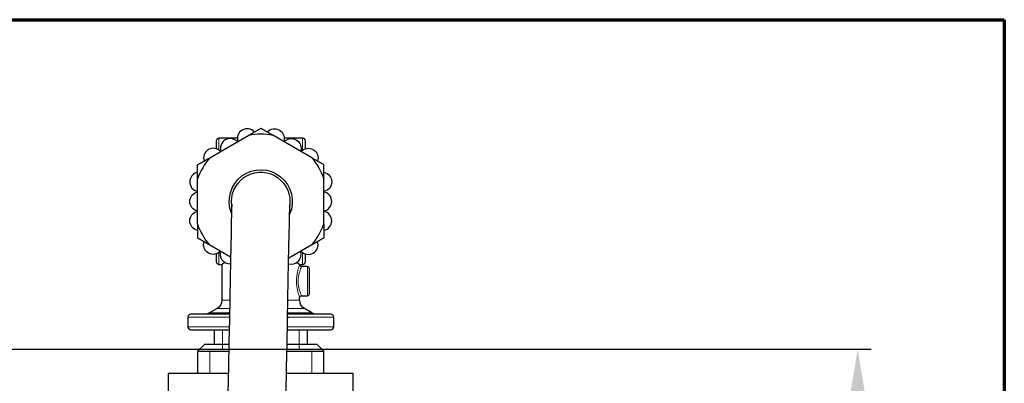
# Model space of a CAD drawing. Header units: millimetres. Extents: x 18 to 610, y -123 to 280.
# Tile 44 of 44: x 509 to 610, y 243 to 280. Entities that reach past the tile are written whole.
import ezdxf

# ---------------------------------------------------------------- set-up
doc = ezdxf.new("R2010")
doc.units = ezdxf.units.MM
doc.linetypes.add('SOLID', pattern=[0])
doc.styles.add('Arial', font='Arial.ttf', dxfattribs={"height": 5})
doc.dimstyles.get("Standard").update_dxf_attribs({"dimtxt": 5, "dimasz": 5, "dimexe": 0.18, "dimexo": 0.0625, "dimgap": 0.09, "dimtad": 0, "dimtih": 1, "dimtoh": 1, "dimdec": 4, "dimzin": 0, "dimdsep": 46, "dimtxsty": 'Arial', "dimcen": 0.09, "dimadec": 0, "dimazin": 0, "dimtfac": 1, "dimtdec": 4, "dimtofl": 0, "dimtmove": 0, "dimatfit": 3, "dimfxl": 0, "dimtolj": 1, "dimtzin": 0, "dimarcsym": 0})

# ---------------------------------------------------------------- blocks, each defined once
blk = doc.blocks.new('*D9')
at = {"color": 0, "lineweight": -2}
for p, q in [((488.24, 246.16), (596.14, 246.16)), ((594.74, 136.76), (594.74, 241.16)), ((584.93, 131.76), (596.14, 131.76))]:
    blk.add_line(p, q, dxfattribs=at)
at = {"color": 0}
for points in [[(595.57, 241.16), (593.91, 241.16), (594.74, 246.16)], [(593.91, 136.76), (595.57, 136.76), (594.74, 131.76)]]:
    blk.add_solid(points, dxfattribs=at)
at = {"layer": 'Defpoints', "color": 0}
for p in [(488.24, 246.16), (594.74, 246.16), (584.93, 131.76)]:
    blk.add_point(p, dxfattribs=at)
at = {"color": 0, "lineweight": 9, "insert": (589.73, 188.96), "char_height": 5, "attachment_point": 5, "rotation": 90, "style": 'Arial'}
blk.add_mtext('\\A1;114.4', dxfattribs=at)
blk = doc.blocks.new('BlockOfViews_2')
at = {"linetype": 'SOLID', "lineweight": 30}
for p, q in [((528.09, 265.83, 17.89), (532.1, 268.15, 17.89)), ((530.93, 267.86, -0.51), (529.04, 267.86, -0.51)), ((538.6, 265.83, 17.89), (534.59, 268.15, 17.89)), ((537.64, 267.86, -0.51), (535.76, 267.86, -0.51)), ((526.84, 259.05, 17.89), (526.84, 263.68, 17.89)), ((539.84, 259.05, 17.89), (539.84, 263.68, 17.89)), ((528.09, 256.89, 17.89), (530.24, 255.65, 17.89)), ((538.6, 256.89, 17.89), (536.22, 255.52, 17.89)), ((529.04, 254.86, -0.51), (529.34, 254.86, -0.51)), ((529.34, 254.86, -0.51), (529.34, 251.21, -0.51)), ((537.34, 254.86, -0.51), (537.64, 254.86, -0.51)), ((538.14, 254.66, -0.51), (537.53, 254.66, -0.51)), ((537.34, 251.21, -0.51), (537.34, 251.47, -0.55)), ((537.54, 251.66, -0.51), (538.14, 251.66, -0.51)), ((528.84, 250.34, -0.51), (528.08, 249.9, -0.51)), ((538.61, 249.9, -0.51), (537.84, 250.34, -0.51)), ((525.84, 249.46, -0.51), (525.84, 248.46, -0.51)), ((540.84, 248.46, -0.51), (540.84, 249.46, -0.51)), ((528.54, 248.16, -0.51), (528.54, 246.66, -0.49)), ((538.14, 246.66, -0.49), (538.14, 248.16, -0.51)), ((527.54, 246.66, -0.61), (526.84, 245.96, -0.62)), ((539.84, 245.96, -0.62), (539.14, 246.66, -0.61)), ((526.84, 245.96, -0.62), (526.84, 243.66, -0.58)), ((539.84, 243.66, -0.58), (539.84, 245.96, -0.62)), ((523.84, 241.66, 4.97), (523.84, 243.66, 4.97)), ((530, 243.66, 8.53), (523.84, 243.66, 4.97)), ((542.84, 243.66, 4.97), (535.98, 243.66, 8.94)), ((542.84, 241.66, 4.97), (542.84, 243.66, 4.97))]:
    blk.add_line(p, q, dxfattribs=at)
at = {"linetype": 'SOLID', "lineweight": 9}
for p, q in [((529.4, 246.18, 4.38), (529.4, 248.16, 4.38)), ((537.28, 246.18, 4.38), (537.28, 248.16, 4.38)), ((528.1, 245.96, 6.12), (528.1, 243.66, 6.12)), ((538.58, 245.96, 6.12), (538.58, 243.66, 6.12))]:
    blk.add_line(p, q, dxfattribs=at)
at = {"linetype": 'SOLID', "lineweight": 30}
for points in [[(530.39, 260.84, 17.89), (530.35, 261.07, 21.24), (530.34, 260.7, 24.56), (530.33, 260.08, 27.85), (530.31, 259.21, 31.09), (530.29, 258.1, 34.25), (530.26, 256.77, 37.32), (530.23, 255.2, 40.28), (530.19, 253.42, 43.11), (530.15, 251.43, 45.81), (530.11, 249.25, 48.35), (530.06, 246.88, 50.71), (530.01, 244.34, 52.9), (529.96, 241.65, 54.89), (529.9, 238.82, 56.67), (529.84, 235.86, 58.23), (529.78, 232.79, 59.57), (529.71, 229.63, 60.68), (529.65, 226.39, 61.54), (529.58, 223.1, 62.17), (529.52, 219.78, 62.54), (529.44, 216.43, 62.82)], [(535.44, 216.31, 62.89), (535.5, 219.66, 62.54), (535.57, 222.98, 62.17), (535.63, 226.27, 61.54), (535.7, 229.51, 60.68), (535.76, 232.67, 59.57), (535.82, 235.74, 58.23), (535.88, 238.7, 56.67), (535.94, 241.53, 54.89), (535.99, 244.22, 52.9), (536.04, 246.76, 50.71), (536.09, 249.13, 48.35), (536.13, 251.31, 45.81), (536.17, 253.3, 43.11), (536.21, 255.08, 40.28), (536.24, 256.65, 37.32), (536.27, 257.98, 34.25), (536.29, 259.09, 31.09), (536.31, 259.96, 27.85), (536.32, 260.58, 24.56), (536.33, 260.95, 21.24), (536.27, 260.72, 17.89)]]:
    blk.add_polyline3d(points, dxfattribs=at)
for centre, radius, start, end in [((531.93, 267.82, 14.89), 1, 41.537, 198.463), ((529.06, 267.55, -0.51), 0.313, 92.4135, 177.5865), ((530.19, 266.82, 14.89), 1, 41.537, 198.463), ((533.34, 261.36, 17.89), 6.9, 79.6049, 100.3951), ((537.63, 267.55, -0.51), 0.314, 2.4366, 87.5751), ((528.46, 265.82, 14.89), 1, 41.537, 198.463), ((533.34, 261.36, 17.89), 6.9, 139.6049, 160.3951), ((527.04, 263.36, 14.89), 1, 101.537, 258.463), ((539.64, 261.36, 14.89), 1, 281.537, 78.463), ((539.64, 259.36, 14.89), 1, 281.537, 78.463), ((533.34, 261.36, 17.89), 6.9, 319.6049, 340.3951), ((538.23, 256.91, 14.89), 1, 221.537, 18.463), ((536.49, 255.91, 14.89), 1, 253.3415, 18.4631), ((529.06, 255.18, -0.51), 0.313, 182.4105, 267.5866), ((537.63, 255.18, -0.51), 0.314, 272.4248, 357.5665), ((538.14, 254.46, -0.51), 0.202, 0.5159, 89.4885), ((538.14, 251.87, -0.51), 0.202, 270.5115, 359.4841), ((526.15, 249.46, -0.51), 0.304, 90.6954, 179.3075), ((540.54, 249.46, -0.51), 0.306, 1.199, 88.7981), ((526.15, 248.47, -0.51), 0.306, 181.199, 268.7981), ((540.54, 248.47, -0.51), 0.304, 270.6794, 359.3235)]:
    blk.add_arc(centre, radius, start, end, dxfattribs=at)
at = {"linetype": 'SOLID', "lineweight": 30, "extrusion": (0, 0, -1)}
for centre, radius, start, end in [((-534.76, 267.82, -14.89), 1, 41.537, 198.463), ((-536.49, 266.82, -14.89), 1, 41.537, 198.463), ((-538.23, 265.82, -14.89), 1, 41.537, 198.463), ((-533.34, 261.36, -17.89), 6.9, 139.6049, 160.3951), ((-533.34, 261.36, -17.89), 3.25, 338.2418, 204.0936), ((-533.34, 261.36, -17.89), 3, 351.5573, 181.15), ((-539.64, 263.36, -14.89), 1, 101.537, 258.463), ((-527.04, 261.36, -14.89), 1, 281.537, 78.463), ((-533.34, 261.36, -17.89), 3, 181.15, 190.7427), ((-527.04, 259.36, -14.89), 1, 281.537, 78.463), ((-533.34, 261.36, -17.89), 6.9, 319.6049, 340.3951), ((-528.46, 256.91, -14.89), 1, 221.537, 18.463), ((-530.19, 255.91, -14.89), 1, 268.3835, 18.4631), ((-537.54, 254.85, 0.51), 0.192, 270.643, 4.6299), ((-528.35, 251.2, 0.51), 0.995, 179.8433, 240.1565), ((-537.54, 251.46, 0.55), 0.201, 0.2954, 89.779), ((-538.34, 251.2, 0.51), 0.995, 299.8435, 0.1567), ((-527.59, 250.73, 0.51), 0.963, 239.4144, 270.5861), ((-539.1, 250.73, 0.51), 0.964, 269.4212, 300.5783)]:
    blk.add_arc(centre, radius, start, end, dxfattribs=at)
at = {"linetype": 'SOLID', "lineweight": 30, "extrusion": (1, 0, 0)}
for centre, radius, start, end in [((261.36, -0.51, 528.74), 6.2, 358.5484, 29.1508), ((261.36, -0.51, 528.74), 6.2, 150.8492, 181.4516), ((261.36, -0.51, 537.64), 6.5, 144.1224, 145.1613)]:
    blk.add_arc(centre, radius, start, end, dxfattribs=at)
at = {"color": 196, "linetype": 'SOLID', "lineweight": 9, "extrusion": (-1, 0, 0)}
for start, end in [(145.1613, 180), (0, 35.8776)]:
    blk.add_arc((-261.36, -0.51, -529.04), 6.5, start, end, dxfattribs=at)
at = {"color": 196, "linetype": 'SOLID', "lineweight": 9, "extrusion": (1, 0, 0)}
for centre, radius, start, end in [((261.36, -0.51, 537.64), 6.5, 0, 35.8776), ((261.36, -0.51, 537.64), 6.5, 145.1613, 180), ((253.16, -0.51, 538.14), 1.5, 0, 180)]:
    blk.add_arc(centre, radius, start, end, dxfattribs=at)
at = {"linetype": 'SOLID', "lineweight": 30, "extrusion": (-1, 1.25101e-31, -1.62443e-32)}
for start, end in [(150.8492, 181.4516), (358.5484, 29.1508)]:
    blk.add_arc((-261.36, -0.51, -537.94), 6.2, start, end, dxfattribs=at)
at = {"linetype": 'SOLID', "lineweight": 30, "extrusion": (-1, 0, 0)}
for centre, radius, start, end in [((-261.36, -0.51, -529.04), 6.5, 144.1224, 145.1613), ((-253.16, -0.51, -538.34), 1.3, 357.6923, 182.3077)]:
    blk.add_arc(centre, radius, start, end, dxfattribs=at)
at = {"color": 196, "linetype": 'SOLID', "lineweight": 9, "extrusion": (0, -1, 4.44089e-16)}
for start, end in [(143.7662, 180), (0, 45.8048)]:
    blk.add_arc((533.34, -0.51, -251.21), 4, start, end, dxfattribs=at)
at = {"linetype": 'SOLID', "lineweight": 30, "extrusion": (0, -1, 4.44089e-16)}
for centre, radius, start, end in [((533.34, -0.51, -251.21), 4, 143.0408, 143.7662), ((533.34, -0.51, -249.76), 7.2, 116.6133, 180), ((533.34, -0.51, -249.76), 7.2, 0, 67.4638)]:
    blk.add_arc(centre, radius, start, end, dxfattribs=at)
at = {"color": 196, "linetype": 'SOLID', "lineweight": 9, "extrusion": (0, 1, -4.44089e-16)}
for start, end in [(358.8312, 44.4298), (128.5714, 181.1688)]:
    blk.add_arc((-533.34, -0.51, 250.34), 4.5, start, end, dxfattribs=at)
at = {"linetype": 'SOLID', "lineweight": 30, "extrusion": (0, 1, -4.44089e-16)}
blk.add_arc((-533.34, -0.51, 250.34), 4.5, 128.0099, 128.5714, dxfattribs=at)
at = {"color": 196, "linetype": 'SOLID', "lineweight": 9, "extrusion": (0, 1, -2.61361e-16)}
for start, end in [(0, 64.479), (112.8814, 180)]:
    blk.add_arc((-533.34, -0.51, 249.46), 7.5, start, end, dxfattribs=at)
at = {"color": 196, "linetype": 'SOLID', "lineweight": 9, "extrusion": (5.30734e-32, -1, 3.37201e-16)}
for start, end in [(128.9189, 180), (0, 58.3781)]:
    blk.add_arc((533.34, -0.51, -249.9), 5.27, start, end, dxfattribs=at)
at = {"linetype": 'SOLID', "lineweight": 30, "extrusion": (5.30734e-32, -1, 3.37201e-16)}
blk.add_arc((533.34, -0.51, -249.9), 5.27, 127.7123, 128.9189, dxfattribs=at)
at = {"linetype": 'SOLID', "lineweight": 30, "extrusion": (0, 1, -2.61361e-16)}
blk.add_arc((-533.34, -0.51, 249.46), 7.5, 111.5384, 112.8814, dxfattribs=at)
at = {"color": 196, "linetype": 'SOLID', "lineweight": 9, "extrusion": (0, -1, 2.61361e-16)}
for start, end in [(115.9322, 180), (0, 68.6271)]:
    blk.add_arc((533.34, -0.51, -248.46), 7.5, start, end, dxfattribs=at)
at = {"linetype": 'SOLID', "lineweight": 30, "extrusion": (0, 1, 0)}
for centre, radius, start, end in [((-533.34, -0.51, 248.16), 7.2, 0, 63.1006), ((-533.34, -0.51, 248.16), 7.2, 112.2603, 180), ((-533.34, -0.51, 245.96), 6.5, 359.0526, 59.472), ((-533.34, -0.51, 245.96), 6.5, 114.3936, 180.9474)]:
    blk.add_arc(centre, radius, start, end, dxfattribs=at)
at = {"linetype": 'SOLID', "lineweight": 30, "extrusion": (0, -1, 2.61361e-16)}
blk.add_arc((533.34, -0.51, -248.46), 7.5, 115.6905, 115.9322, dxfattribs=at)
at = {"linetype": 'SOLID', "lineweight": 30, "extrusion": (0, -1, 0)}
for start, end in [(124.5344, 180.9474), (359.0526, 62.2741)]:
    blk.add_arc((533.34, -0.51, -246.66), 5.8, start, end, dxfattribs=at)
at = {"linetype": 'SOLID', "lineweight": 30}
for points, weights in [([(532.1, 268.15, 17.89), (532.69, 268.49, 17.76), (533.34, 268.87, 17.54)], [1, 1.01542290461, 1.0208149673]), ([(534.59, 268.15, 17.89), (533.99, 268.49, 17.76), (533.34, 268.87, 17.54)], [1, 1.01542290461, 1.0208149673]), ([(526.84, 265.12, 17.54), (527.49, 265.49, 17.76), (528.09, 265.83, 17.89)], [1.0208149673, 1.01542290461, 1]), ([(539.84, 265.12, 17.54), (539.19, 265.49, 17.76), (538.6, 265.83, 17.89)], [1.0208149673, 1.01542290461, 1]), ([(526.84, 263.68, 17.89), (526.84, 264.37, 17.76), (526.84, 265.12, 17.54)], [1, 1.01542290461, 1.0208149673]), ([(539.84, 263.68, 17.89), (539.84, 264.37, 17.76), (539.84, 265.12, 17.54)], [1, 1.01542290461, 1.0208149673]), ([(526.84, 259.05, 17.89), (526.84, 258.36, 17.76), (526.84, 257.61, 17.54)], [1, 1.01542290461, 1.0208149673]), ([(539.84, 259.05, 17.89), (539.84, 258.36, 17.76), (539.84, 257.61, 17.54)], [1, 1.01542290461, 1.0208149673]), ([(526.84, 257.61, 17.54), (527.49, 257.24, 17.76), (528.09, 256.89, 17.89)], [1.0208149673, 1.01542290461, 1]), ([(539.84, 257.61, 17.54), (539.19, 257.24, 17.76), (538.6, 256.89, 17.89)], [1.0208149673, 1.01542290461, 1])]:
    blk.add_rational_spline(points, weights, degree=2, dxfattribs=at)
for points, knots in [([(529.67, 255.06, 1.07), (529.66, 255.06, 1.06), (529.66, 255.05, 1.05), (529.55, 254.99, 0.8), (529.47, 254.94, 0.54), (529.37, 254.88, 0.01), (529.34, 254.86, -0.25), (529.34, 254.86, -0.51)], [17.110782, 17.110782, 17.110782, 17.110782, 17.139107, 17.139107, 17.915039, 17.915039, 18.690971, 18.690971, 18.690971, 18.690971]), ([(537.34, 254.86, -0.51), (537.34, 254.86, -0.25), (537.32, 254.88, 0.01), (537.21, 254.94, 0.54), (537.13, 254.99, 0.8), (537.03, 255.05, 1.05), (537.02, 255.06, 1.06), (537.02, 255.06, 1.07)], [6.230324, 6.230324, 6.230324, 6.230324, 7.006256, 7.006256, 7.782189, 7.782189, 7.810513, 7.810513, 7.810513, 7.810513])]:
    blk.add_open_spline(points, degree=3, knots=knots, dxfattribs=at)
at = {"color": 196, "linetype": 'SOLID', "lineweight": 9}
for points, knots in [([(537.34, 254.86, -0.51), (537.34, 254.86, -0.27), (537.32, 254.8, -0.02), (537.19, 254.43, 0.72), (537.01, 253.85, 1.08), (536.99, 252.68, 1.13), (537.12, 252.13, 0.88), (537.3, 251.58, 0.17), (537.35, 251.45, -0.19), (537.34, 251.46, -0.55)], [-6.853325, -6.853325, -6.853325, -6.853325, -6.203694, -6.203694, -4.629308, -4.629308, -3.216396, -3.216396, -2.246876, -2.246876, -2.246876, -2.246876]), ([(537.54, 251.66, -0.51), (537.54, 251.66, -0.19), (537.49, 251.77, 0.13), (537.31, 252.25, 0.78), (537.17, 252.74, 1.01), (537.2, 253.77, 0.97), (537.38, 254.28, 0.63), (537.52, 254.61, -0.06), (537.54, 254.66, -0.28), (537.54, 254.66, -0.51)], [2.283371, 2.283371, 2.283371, 2.283371, 3.216396, 3.216396, 4.629308, 4.629308, 6.203694, 6.203694, 6.852383, 6.852383, 6.852383, 6.852383])]:
    blk.add_open_spline(points, degree=3, knots=knots, dxfattribs=at)
at = {"linetype": 'SOLID', "lineweight": 30}
blk.add_open_spline([(537.34, 254.86, -0.55), (537.34, 254.86, -0.53), (537.34, 254.86, -0.52), (537.34, 254.86, -0.51)], degree=3, dxfattribs=at)
blk = doc.blocks.new('A21-m2')
at = {"color": 51, "linetype": 'SOLID', "lineweight": 70}
for p, q in [((23.1, 280.03), (609.82, 280.03)), ((609.82, 280.03), (609.82, -119.97))]:
    blk.add_line(p, q, dxfattribs=at)

msp = doc.modelspace()

# ---------------------------------------------------------------- block references
for name in ['A21-m2', 'BlockOfViews_2']:
    msp.add_blockref(name, (0, 0))

# ---------------------------------------------------------------- dimensions: what is measured, and where the dimension line sits
at = {"lineweight": 9}
dim = msp.add_linear_dim(base=(594.74, 246.16), p1=(584.93, 131.76), p2=(488.24, 246.16), angle=90, dimstyle='Standard', override={"dimtxt": 5, "dimasz": 5, "dimexe": 1.4, "dimexo": 0, "dimgap": 2.5, "dimtad": 1, "dimtih": 0, "dimtoh": 1, "dimdec": 1, "dimlfac": 1, "dimpost": '<>', "dimsah": 1, "dimse1": 0, "dimse2": 0, "dimtix": 1}, dxfattribs=at)
dim.commit()
dim.dimension.update_dxf_attribs({"geometry": '*D9', "text_midpoint": (594.74, 188.96), "dimtype": 160})

doc.saveas('drawing.dxf')
